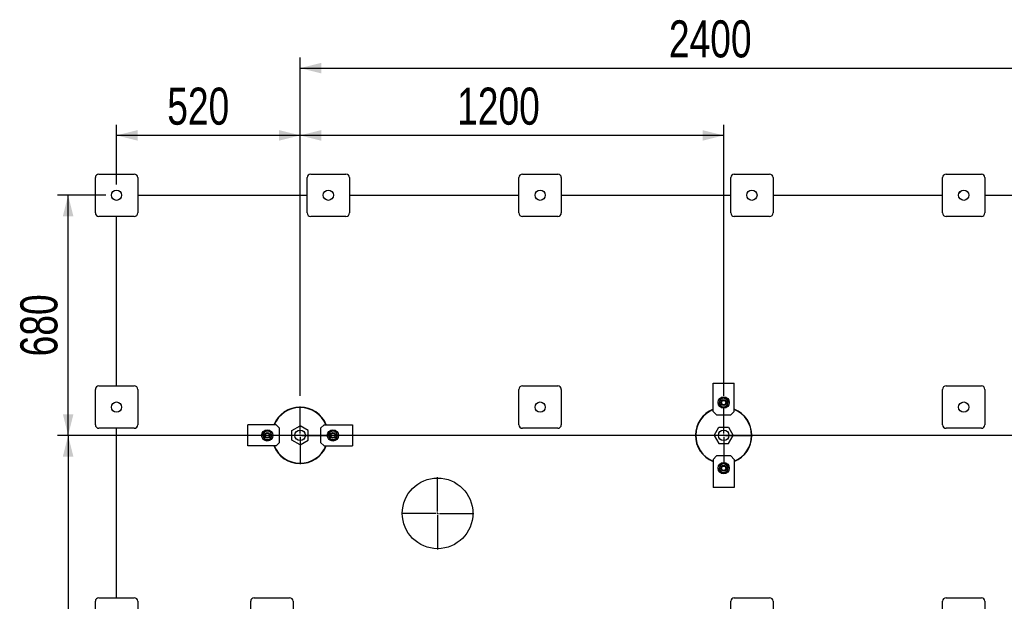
# Model space of a CAD drawing. Header units: millimetres. Extents: x 5 to 589, y 5 to 415.
# Tile 24 of 66: x 406 to 499, y 191 to 246. Entities that reach past the tile are written whole.
import ezdxf

# ---------------------------------------------------------------- set-up
doc = ezdxf.new("R2010")
doc.units = ezdxf.units.MM
doc.linetypes.add('CENTERX2', pattern=[20.32, 12.7, -2.54, 2.54, -2.54])
for name, color, linetype in [('COTES', 1, 'Continuous'), ('TRAIT-FINS', 9, 'Continuous'), ('TRAIT-MIXTES', 3, 'CENTERX2')]:
    doc.layers.add(name, color=color, linetype=linetype)
doc.layers.add('TRAIT-FORT', color=4, linetype='Continuous', lineweight=25)
doc.styles.add('SLDTEXTSTYLE0', font='TXT', dxfattribs={"width": 0.75})
doc.dimstyles.new('SLDDIMSTYLE1', dxfattribs={"dimtxt": 3.5, "dimasz": 2, "dimexe": 0, "dimexo": 0.0625, "dimgap": 0.875, "dimtad": 1, "dimlfac": 30, "dimrnd": 1e-09, "dimzin": 12, "dimdsep": 46, "dimtxsty": 'SLDTEXTSTYLE0', "dimsah": 1, "dimcen": 0.09, "dimadec": 0, "dimazin": 3, "dimtfac": 1, "dimtofl": 0, "dimtmove": 0, "dimatfit": 3, "dimfxl": 1, "dimfrac": 2, "dimtolj": 1, "dimtzin": 12, "dimarcsym": 0})

# ---------------------------------------------------------------- blocks, each defined once
blk = doc.blocks.new('_D_46')
at = {"layer": 'COTES', "color": 1, "transparency": 16777216}
for p, q in [((432.119, 210.294), (432.119, 242.244)), ((512.119, 210.294), (512.119, 242.244)), ((432.119, 241.244), (512.119, 241.244))]:
    blk.add_line(p, q, dxfattribs=at)
for points in [[(432.119, 241.244), (434.119, 240.744), (434.119, 241.744)], [(512.119, 241.244), (510.119, 241.744), (510.119, 240.744)]]:
    blk.add_solid(points, dxfattribs=at)
at = {"layer": 'COTES', "color": 1, "transparency": 16777216, "insert": (466.947, 245.756), "char_height": 3.5, "attachment_point": 1, "style": 'SLDTEXTSTYLE0'}
blk.add_mtext('2400', dxfattribs=at)
blk = doc.blocks.new('_D_47')
at = {"layer": 'COTES', "color": 1, "transparency": 16777216}
for p, q in [((414.786, 230.244), (414.786, 235.895)), ((432.119, 210.294), (432.119, 235.895)), ((432.119, 234.895), (414.786, 234.895))]:
    blk.add_line(p, q, dxfattribs=at)
for points in [[(414.786, 234.895), (416.786, 234.395), (416.786, 235.395)], [(432.119, 234.895), (430.119, 235.395), (430.119, 234.395)]]:
    blk.add_solid(points, dxfattribs=at)
at = {"layer": 'COTES', "color": 1, "transparency": 16777216, "insert": (419.573, 239.406), "char_height": 3.5, "attachment_point": 1, "style": 'SLDTEXTSTYLE0'}
blk.add_mtext('520', dxfattribs=at)
blk = doc.blocks.new('_D_48')
at = {"layer": 'COTES', "color": 1, "transparency": 16777216}
for p, q in [((413.786, 229.244), (409.214, 229.244)), ((410.214, 206.577), (410.214, 229.244)), ((428.402, 206.577), (409.214, 206.577))]:
    blk.add_line(p, q, dxfattribs=at)
for points in [[(410.214, 229.244), (409.714, 227.244), (410.714, 227.244)], [(410.214, 206.577), (410.714, 208.577), (409.714, 208.577)]]:
    blk.add_solid(points, dxfattribs=at)
at = {"layer": 'COTES', "color": 1, "transparency": 16777216, "insert": (405.702, 214.032), "char_height": 3.5, "attachment_point": 1, "rotation": 90, "style": 'SLDTEXTSTYLE0'}
blk.add_mtext('680', dxfattribs=at)
blk = doc.blocks.new('_D_49')
at = {"layer": 'COTES', "color": 1, "transparency": 16777216}
for p, q in [((548.402, 206.577), (409.214, 206.577)), ((410.214, 206.577), (410.214, 131.244)), ((548.402, 131.244), (409.214, 131.244))]:
    blk.add_line(p, q, dxfattribs=at)
for points in [[(410.214, 206.577), (409.714, 204.577), (410.714, 204.577)], [(410.214, 131.244), (410.714, 133.244), (409.714, 133.244)]]:
    blk.add_solid(points, dxfattribs=at)
at = {"layer": 'COTES', "color": 1, "transparency": 16777216, "insert": (405.702, 163.738), "char_height": 3.5, "attachment_point": 1, "rotation": 90, "style": 'SLDTEXTSTYLE0'}
blk.add_mtext('2260', dxfattribs=at)
blk = doc.blocks.new('_D_50')
at = {"layer": 'COTES', "color": 1, "transparency": 16777216}
for p, q in [((432.119, 210.294), (432.119, 235.895)), ((472.119, 210.294), (472.119, 235.895)), ((472.119, 234.895), (432.119, 234.895))]:
    blk.add_line(p, q, dxfattribs=at)
for points in [[(432.119, 234.895), (434.119, 234.395), (434.119, 235.395)], [(472.119, 234.895), (470.119, 235.395), (470.119, 234.395)]]:
    blk.add_solid(points, dxfattribs=at)
at = {"layer": 'COTES', "color": 1, "transparency": 16777216, "insert": (446.947, 239.406), "char_height": 3.5, "attachment_point": 1, "style": 'SLDTEXTSTYLE0'}
blk.add_mtext('1200', dxfattribs=at)
blk = doc.blocks.new('SW_CENTERMARKSYMBOL_4')
at = {"layer": 'TRAIT-MIXTES', "color": 0}
for p, q in [((0, 0.167), (0, 3.417)), ((-0.167, 0), (-3.417, 0)), ((0, 0), (-0.083, 0)), ((0, 0), (0, 0.083)), ((0, 0), (0, -0.083)), ((0, 0), (0.083, 0)), ((0.167, 0), (3.417, 0)), ((0, -0.167), (0, -3.417))]:
    blk.add_line(p, q, dxfattribs=at)
blk = doc.blocks.new('SW_CENTERMARKSYMBOL_7')
at = {"layer": 'TRAIT-MIXTES', "color": 0}
for p, q in [((0, 0.167), (0, 2.717)), ((-0.167, 0), (-2.717, 0)), ((0, 0), (-0.083, 0)), ((0, 0), (0, 0.083)), ((0, 0), (0, -0.083)), ((0, 0), (0.083, 0)), ((0.167, 0), (2.717, 0)), ((0, -0.167), (0, -2.717))]:
    blk.add_line(p, q, dxfattribs=at)
blk = doc.blocks.new('SW_CENTERMARKSYMBOL_10')
at = {"layer": 'TRAIT-MIXTES', "color": 0}
for p, q in [((0, 0.167), (0, 2.717)), ((-0.167, 0), (-2.717, 0)), ((0, 0), (-0.083, 0)), ((0, 0), (0, 0.083)), ((0, 0), (0, -0.083)), ((0, 0), (0.083, 0)), ((0.167, 0), (2.717, 0)), ((0, -0.167), (0, -2.717))]:
    blk.add_line(p, q, dxfattribs=at)

msp = doc.modelspace()

# ---------------------------------------------------------------- hatches: boundary and pattern name
at = {"layer": 'TRAIT-FINS'}
h = msp.add_hatch(dxfattribs=at)
h.set_pattern_fill('ANSI31', color=9, style=0)
edge = h.paths.add_edge_path(flags=0)
edge.add_arc((414.78578, 229.24411), 0.48333, 0, 360)
h = msp.add_hatch(dxfattribs=at)
h.set_pattern_fill('ANSI31', color=9, style=0)
edge = h.paths.add_edge_path(flags=0)
edge.add_arc((414.78578, 229.24411), 0.48333, 0, 360)
h = msp.add_hatch(dxfattribs=at)
h.set_pattern_fill('ANSI31', color=9, style=0)
edge = h.paths.add_edge_path(flags=0)
edge.add_arc((414.78578, 229.24411), 0.48333, 0, 360)
h = msp.add_hatch(dxfattribs=at)
h.set_pattern_fill('ANSI31', color=9, style=0)
edge = h.paths.add_edge_path(flags=0)
edge.add_arc((434.78578, 229.24411), 0.48333, 0, 360)
h = msp.add_hatch(dxfattribs=at)
h.set_pattern_fill('ANSI31', color=9, style=0)
edge = h.paths.add_edge_path(flags=0)
edge.add_arc((434.78578, 229.24411), 0.48333, 0, 360)
h = msp.add_hatch(dxfattribs=at)
h.set_pattern_fill('ANSI31', color=9, style=0)
edge = h.paths.add_edge_path(flags=0)
edge.add_arc((434.78578, 229.24411), 0.48333, 0, 360)
h = msp.add_hatch(dxfattribs=at)
h.set_pattern_fill('ANSI31', color=9, style=0)
edge = h.paths.add_edge_path(flags=0)
edge.add_arc((454.78578, 229.24411), 0.48333, 0, 360)
h = msp.add_hatch(dxfattribs=at)
h.set_pattern_fill('ANSI31', color=9, style=0)
edge = h.paths.add_edge_path(flags=0)
edge.add_arc((454.78578, 229.24411), 0.48333, 0, 360)
h = msp.add_hatch(dxfattribs=at)
h.set_pattern_fill('ANSI31', color=9, style=0)
edge = h.paths.add_edge_path(flags=0)
edge.add_arc((454.78578, 229.24411), 0.48333, 0, 360)
h = msp.add_hatch(dxfattribs=at)
h.set_pattern_fill('ANSI31', color=9, style=0)
edge = h.paths.add_edge_path(flags=0)
edge.add_arc((474.78578, 229.24411), 0.48333, 0, 360)
h = msp.add_hatch(dxfattribs=at)
h.set_pattern_fill('ANSI31', color=9, style=0)
edge = h.paths.add_edge_path(flags=0)
edge.add_arc((474.78578, 229.24411), 0.48333, 0, 360)
h = msp.add_hatch(dxfattribs=at)
h.set_pattern_fill('ANSI31', color=9, style=0)
edge = h.paths.add_edge_path(flags=0)
edge.add_arc((474.78578, 229.24411), 0.48333, 0, 360)
h = msp.add_hatch(dxfattribs=at)
h.set_pattern_fill('ANSI31', color=9, style=0)
edge = h.paths.add_edge_path(flags=0)
edge.add_arc((494.78578, 229.24411), 0.48333, 0, 360)
h = msp.add_hatch(dxfattribs=at)
h.set_pattern_fill('ANSI31', color=9, style=0)
edge = h.paths.add_edge_path(flags=0)
edge.add_arc((494.78578, 229.24411), 0.48333, 0, 360)
h = msp.add_hatch(dxfattribs=at)
h.set_pattern_fill('ANSI31', color=9, style=0)
edge = h.paths.add_edge_path(flags=0)
edge.add_arc((494.78578, 229.24411), 0.48333, 0, 360)
h = msp.add_hatch(dxfattribs=at)
h.set_pattern_fill('ANSI31', color=9, style=0)
edge = h.paths.add_edge_path(flags=0)
edge.add_arc((414.78578, 209.24411), 0.48333, 0, 360)
h = msp.add_hatch(dxfattribs=at)
h.set_pattern_fill('ANSI31', color=9, style=0)
edge = h.paths.add_edge_path(flags=0)
edge.add_arc((414.78578, 209.24411), 0.48333, 0, 360)
h = msp.add_hatch(dxfattribs=at)
h.set_pattern_fill('ANSI31', color=9, style=0)
edge = h.paths.add_edge_path(flags=0)
edge.add_arc((414.78578, 209.24411), 0.48333, 0, 360)
h = msp.add_hatch(dxfattribs=at)
h.set_pattern_fill('ANSI31', color=9, style=0)
edge = h.paths.add_edge_path(flags=0)
edge.add_arc((454.78578, 209.24411), 0.48333, 0, 360)
h = msp.add_hatch(dxfattribs=at)
h.set_pattern_fill('ANSI31', color=9, style=0)
edge = h.paths.add_edge_path(flags=0)
edge.add_arc((454.78578, 209.24411), 0.48333, 0, 360)
h = msp.add_hatch(dxfattribs=at)
h.set_pattern_fill('ANSI31', color=9, style=0)
edge = h.paths.add_edge_path(flags=0)
edge.add_arc((454.78578, 209.24411), 0.48333, 0, 360)
h = msp.add_hatch(dxfattribs=at)
h.set_pattern_fill('ANSI31', color=9, style=0)
edge = h.paths.add_edge_path(flags=0)
edge.add_arc((494.78578, 209.24411), 0.48333, 0, 360)
h = msp.add_hatch(dxfattribs=at)
h.set_pattern_fill('ANSI31', color=9, style=0)
edge = h.paths.add_edge_path(flags=0)
edge.add_arc((494.78578, 209.24411), 0.48333, 0, 360)
h = msp.add_hatch(dxfattribs=at)
h.set_pattern_fill('ANSI31', color=9, style=0)
edge = h.paths.add_edge_path(flags=0)
edge.add_arc((494.78578, 209.24411), 0.48333, 0, 360)
h = msp.add_hatch(dxfattribs=at)
h.set_pattern_fill('ANSI32', color=9, style=0)
h.paths.add_polyline_path([(431.35241, 206.1347), (432.11907, 205.69207), (432.88574, 206.1347), (432.88574, 207.01997), (432.11907, 207.46261), (431.35241, 207.01997)], flags=0)
edge = h.paths.add_edge_path(flags=0)
edge.add_arc((432.11907, 206.57734), 0.5, 0, 360)
h = msp.add_hatch(dxfattribs=at)
h.set_pattern_fill('ANSI32', color=9, style=0)
edge = h.paths.add_edge_path(flags=0)
edge.add_arc((432.11907, 206.57734), 0.5, 0, 360)
h = msp.add_hatch(dxfattribs=at)
h.set_pattern_fill('ANSI32', color=9, style=0)
h.paths.add_polyline_path([(471.67644, 207.344), (471.2338, 206.57734), (471.67644, 205.81067), (472.56171, 205.81067), (473.00434, 206.57734), (472.56171, 207.344)], flags=0)
edge = h.paths.add_edge_path(flags=0)
edge.add_arc((472.11907, 206.57734), 0.5, 0, 360)
h = msp.add_hatch(dxfattribs=at)
h.set_pattern_fill('ANSI32', color=9, style=0)
edge = h.paths.add_edge_path(flags=0)
edge.add_arc((472.11907, 206.57734), 0.5, 0, 360)

# ---------------------------------------------------------------- linework, layer by layer
at = {"layer": 'TRAIT-FORT', "color": 4, "linetype": 'Continuous', "lineweight": 25}
for p, q in [((412.78578, 227.57745), (412.78578, 230.91078)), ((413.11912, 231.24411), (416.45245, 231.24411)), ((416.78578, 230.91078), (416.78578, 227.57745)), ((432.78578, 227.57745), (432.78578, 230.91078)), ((433.11912, 231.24411), (436.45245, 231.24411)), ((436.78578, 230.91078), (436.78578, 227.57745)), ((452.78578, 227.57745), (452.78578, 230.91078)), ((453.11912, 231.24411), (456.45245, 231.24411)), ((456.78578, 230.91078), (456.78578, 227.57745)), ((472.78578, 227.57745), (472.78578, 230.91078)), ((473.11912, 231.24411), (476.45245, 231.24411)), ((476.78578, 230.91078), (476.78578, 227.57745)), ((492.78578, 227.57745), (492.78578, 230.91078)), ((493.11912, 231.24411), (496.45245, 231.24411)), ((496.78578, 230.91078), (496.78578, 227.57745)), ((416.78578, 229.24411), (432.78578, 229.24411)), ((436.78578, 229.24411), (452.78578, 229.24411)), ((456.78578, 229.24411), (472.78578, 229.24411)), ((476.78578, 229.24411), (492.78578, 229.24411)), ((496.78578, 229.24411), (512.78578, 229.24411)), ((416.45245, 227.24411), (413.11912, 227.24411)), ((414.78578, 211.24411), (414.78578, 227.24411)), ((436.45245, 227.24411), (433.11912, 227.24411)), ((456.45245, 227.24411), (453.11912, 227.24411)), ((476.45245, 227.24411), (473.11912, 227.24411)), ((496.45245, 227.24411), (493.11912, 227.24411)), ((413.11912, 211.24411), (416.45245, 211.24411)), ((453.11912, 211.24411), (456.45245, 211.24411)), ((471.11907, 211.51067), (473.11907, 211.51067)), ((471.11907, 208.844), (471.11907, 211.51067)), ((473.11907, 208.844), (473.11907, 211.51067)), ((493.11912, 211.24411), (496.45245, 211.24411)), ((412.78578, 207.57745), (412.78578, 210.91078)), ((416.78578, 210.91078), (416.78578, 207.57745)), ((452.78578, 207.57745), (452.78578, 210.91078)), ((456.78578, 210.91078), (456.78578, 207.57745)), ((492.78578, 207.57745), (492.78578, 210.91078)), ((496.78578, 210.91078), (496.78578, 207.57745)), ((471.11907, 208.844), (471.45241, 208.51067)), ((471.45241, 208.51067), (472.78574, 208.51067)), ((472.78574, 208.51067), (473.11907, 208.844)), ((427.18574, 205.57734), (427.18574, 207.57734)), ((429.85241, 207.57734), (427.18574, 207.57734)), ((430.18574, 207.244), (429.85241, 207.57734)), ((431.35241, 207.01997), (432.11907, 207.46261)), ((432.88574, 207.01997), (432.11907, 207.46261)), ((434.38574, 207.57734), (434.05241, 207.244)), ((434.38574, 207.57734), (437.05241, 207.57734)), ((437.05241, 207.57734), (437.05241, 205.57734)), ((416.45245, 207.24411), (413.11912, 207.24411)), ((414.78578, 191.24411), (414.78578, 207.24411)), ((430.18574, 205.91067), (430.18574, 207.244)), ((431.35241, 206.1347), (431.35241, 207.01997)), ((432.88574, 206.1347), (432.88574, 207.01997)), ((434.05241, 207.244), (434.05241, 205.91067)), ((456.45245, 207.24411), (453.11912, 207.24411)), ((471.2338, 206.57734), (471.67644, 207.344)), ((471.2338, 206.57734), (471.67644, 205.81067)), ((471.67644, 207.344), (472.56171, 207.344)), ((472.56171, 207.344), (473.00434, 206.57734)), ((472.56171, 205.81067), (473.00434, 206.57734)), ((496.45245, 207.24411), (493.11912, 207.24411)), ((429.85241, 205.57734), (427.18574, 205.57734)), ((429.85241, 205.57734), (430.18574, 205.91067)), ((432.11907, 205.69207), (431.35241, 206.1347)), ((432.11907, 205.69207), (432.88574, 206.1347)), ((434.05241, 205.91067), (434.38574, 205.57734)), ((434.38574, 205.57734), (437.05241, 205.57734)), ((471.67644, 205.81067), (472.56171, 205.81067)), ((471.45241, 204.644), (471.11907, 204.31067)), ((472.78574, 204.644), (471.45241, 204.644)), ((473.11907, 204.31067), (472.78574, 204.644)), ((471.11907, 204.31067), (471.11907, 201.644)), ((473.11907, 204.31067), (473.11907, 201.644)), ((473.11907, 201.644), (471.11907, 201.644)), ((412.78578, 187.57745), (412.78578, 190.91078)), ((413.11912, 191.24411), (416.45245, 191.24411)), ((416.78578, 190.91078), (416.78578, 187.57745)), ((427.45245, 187.57745), (427.45245, 190.91078)), ((427.78578, 191.24411), (431.11912, 191.24411)), ((431.45245, 190.91078), (431.45245, 187.57745)), ((472.78578, 187.57745), (472.78578, 190.91078)), ((473.11912, 191.24411), (476.45245, 191.24411)), ((476.78578, 190.91078), (476.78578, 187.57745)), ((492.78578, 187.57745), (492.78578, 190.91078)), ((493.11912, 191.24411), (496.45245, 191.24411)), ((496.78578, 190.91078), (496.78578, 187.57745))]:
    msp.add_line(p, q, dxfattribs=at)
for centre, radius in [((414.78578, 229.24411), 0.48333), ((434.78578, 229.24411), 0.48333), ((454.78578, 229.24411), 0.48333), ((474.78578, 229.24411), 0.48333), ((494.78578, 229.24411), 0.48333), ((472.11907, 209.67734), 0.53333), ((414.78578, 209.24411), 0.48333), ((454.78578, 209.24411), 0.48333), ((472.11907, 209.67734), 0.26667), ((472.11907, 209.67734), 0.20333), ((494.78578, 209.24411), 0.48333), ((429.01907, 206.57734), 0.53333), ((429.01907, 206.57734), 0.26667), ((429.01907, 206.57734), 0.20333), ((432.11907, 206.57734), 0.5), ((435.21907, 206.57734), 0.53333), ((435.21907, 206.57734), 0.26667), ((435.21907, 206.57734), 0.20333), ((472.11907, 206.57734), 0.5), ((472.11907, 203.47734), 0.53333), ((472.11907, 203.47734), 0.26667), ((472.11907, 203.47734), 0.20333), ((445.10326, 199.21237), 3.33333)]:
    msp.add_circle(centre, radius, dxfattribs=at)
for centre, radius, start, end in [((413.11912, 230.91078), 0.33333, 90, 180), ((416.45245, 230.91078), 0.33333, 360, 90), ((433.11912, 230.91078), 0.33333, 90, 180), ((436.45245, 230.91078), 0.33333, 360, 90), ((453.11912, 230.91078), 0.33333, 90, 180), ((456.45245, 230.91078), 0.33333, 360, 90), ((473.11912, 230.91078), 0.33333, 90, 180), ((476.45245, 230.91078), 0.33333, 360, 90), ((493.11912, 230.91078), 0.33333, 90, 180), ((496.45245, 230.91078), 0.33333, 360, 90), ((413.11912, 227.57745), 0.33333, 180, 270), ((416.45245, 227.57745), 0.33333, 270, 360), ((433.11912, 227.57745), 0.33333, 180, 270), ((436.45245, 227.57745), 0.33333, 270, 360), ((453.11912, 227.57745), 0.33333, 180, 270), ((456.45245, 227.57745), 0.33333, 270, 360), ((473.11912, 227.57745), 0.33333, 180, 270), ((476.45245, 227.57745), 0.33333, 270, 360), ((493.11912, 227.57745), 0.33333, 180, 270), ((496.45245, 227.57745), 0.33333, 270, 360), ((413.11912, 210.91078), 0.33333, 90, 180), ((416.45245, 210.91078), 0.33333, 360, 90), ((453.11912, 210.91078), 0.33333, 90, 180), ((456.45245, 210.91078), 0.33333, 360, 90), ((493.11912, 210.91078), 0.33333, 90, 180), ((496.45245, 210.91078), 0.33333, 360, 90), ((432.11907, 206.57734), 2.66667, 22.0243128, 157.9756872), ((432.11907, 206.57734), 2.63333, 22.3180019, 157.6819981), ((472.11907, 209.67734), 0.4, 169.6720888, 229.6720888), ((472.11907, 209.67734), 0.4, 109.6720888, 169.6720888), ((472.11907, 209.67734), 0.4, 229.6720888, 289.6720888), ((472.11907, 209.67734), 0.4, 49.6720888, 109.6720888), ((472.11907, 209.67734), 0.4, 289.6720888, 349.6720888), ((472.11907, 209.67734), 0.4, 349.6720888, 49.6720888), ((472.11907, 206.57734), 2.66667, 112.0243128, 179.4780214), ((472.11907, 206.57734), 2.63333, 112.3180019, 179.4780214), ((472.11907, 206.57734), 2.66667, 292.0243128, 67.9756872), ((472.11907, 206.57734), 2.63333, 292.3180019, 67.6819981), ((413.11912, 207.57745), 0.33333, 180, 270), ((416.45245, 207.57745), 0.33333, 270, 360), ((453.11912, 207.57745), 0.33333, 180, 270), ((456.45245, 207.57745), 0.33333, 270, 360), ((493.11912, 207.57745), 0.33333, 180, 270), ((496.45245, 207.57745), 0.33333, 270, 360), ((429.01907, 206.57734), 0.4, 139.6720888, 199.6720888), ((429.01907, 206.57734), 0.4, 199.6720888, 259.6720888), ((429.01907, 206.57734), 0.4, 79.6720888, 139.6720888), ((429.01907, 206.57734), 0.4, 19.6720888, 79.6720888), ((429.01907, 206.57734), 0.4, 319.6720888, 19.6720888), ((435.21907, 206.57734), 0.4, 139.6720888, 199.6720888), ((435.21907, 206.57734), 0.4, 199.6720888, 259.6720888), ((435.21907, 206.57734), 0.4, 79.6720888, 139.6720888), ((435.21907, 206.57734), 0.4, 19.6720888, 79.6720888), ((435.21907, 206.57734), 0.4, 319.6720888, 19.6720888), ((472.11907, 206.57734), 2.66667, 179.4780214, 247.9756872), ((472.11907, 206.57734), 2.63333, 179.4780214, 247.6819981), ((429.01907, 206.57734), 0.4, 259.6720888, 319.6720888), ((432.11907, 206.57734), 2.66667, 202.0243128, 269.4780214), ((432.11907, 206.57734), 2.63333, 202.3180019, 269.4780214), ((432.11907, 206.57734), 2.66667, 269.4780214, 337.9756872), ((432.11907, 206.57734), 2.63333, 269.4780214, 337.6819981), ((435.21907, 206.57734), 0.4, 259.6720888, 319.6720888), ((472.11907, 203.47734), 0.4, 109.6720888, 169.6720888), ((472.11907, 203.47734), 0.4, 49.6720888, 109.6720888), ((472.11907, 203.47734), 0.4, 349.6720888, 49.6720888), ((472.11907, 203.47734), 0.4, 169.6720888, 229.6720888), ((472.11907, 203.47734), 0.4, 229.6720888, 289.6720888), ((472.11907, 203.47734), 0.4, 289.6720888, 349.6720888), ((413.11912, 190.91078), 0.33333, 90, 180), ((416.45245, 190.91078), 0.33333, 360, 90), ((427.78578, 190.91078), 0.33333, 90, 180), ((431.11912, 190.91078), 0.33333, 360, 90), ((473.11912, 190.91078), 0.33333, 90, 180), ((476.45245, 190.91078), 0.33333, 360, 90), ((493.11912, 190.91078), 0.33333, 90, 180), ((496.45245, 190.91078), 0.33333, 360, 90)]:
    msp.add_arc(centre, radius, start, end, dxfattribs=at)
for points, knots in [([(471.72555, 209.74905), (471.71864, 209.7111), (471.70475, 209.63488), (471.69104, 209.55963), (471.68415, 209.52185)], [0, 0, 0, 0, 0.49784375, 1, 1, 1, 1]), ([(471.68415, 209.52185), (471.7132, 209.49719), (471.7715, 209.4477), (471.83057, 209.39756), (471.86021, 209.37239)], [0, 0, 0, 0, 0.498165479, 1, 1, 1, 1]), ([(471.76696, 209.97625), (471.76013, 209.93876), (471.74642, 209.86352), (471.73252, 209.7873), (471.72555, 209.74905)], [0, 0, 0, 0, 0.49816548, 1, 1, 1, 1]), ([(471.98442, 210.05399), (471.9481, 210.04101), (471.87514, 210.01492), (471.80312, 209.98918), (471.76696, 209.97625)], [0, 0, 0, 0, 0.49784375, 1, 1, 1, 1]), ([(471.86021, 209.37239), (471.88961, 209.34743), (471.94868, 209.29729), (472.00699, 209.24779), (472.03627, 209.22294)], [0, 0, 0, 0, 0.49784375, 1, 1, 1, 1]), ([(472.20188, 210.13173), (472.166, 210.11891), (472.09399, 210.09316), (472.02103, 210.06708), (471.98442, 210.05399)], [0, 0, 0, 0, 0.49816548, 1, 1, 1, 1]), ([(472.03627, 209.22294), (472.07214, 209.23577), (472.14416, 209.26151), (472.21712, 209.28759), (472.25373, 209.30068)], [0, 0, 0, 0, 0.498165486, 1, 1, 1, 1]), ([(472.37794, 209.98228), (472.34853, 210.00724), (472.28947, 210.05738), (472.23116, 210.10688), (472.20188, 210.13173)], [0, 0, 0, 0, 0.49784375, 1, 1, 1, 1]), ([(472.25373, 209.30068), (472.29005, 209.31367), (472.36301, 209.33975), (472.43502, 209.3655), (472.47119, 209.37843)], [0, 0, 0, 0, 0.49784375, 1, 1, 1, 1]), ([(472.554, 209.83282), (472.52495, 209.85748), (472.46665, 209.90697), (472.40758, 209.95711), (472.37794, 209.98228)], [0, 0, 0, 0, 0.49816549, 1, 1, 1, 1]), ([(472.47119, 209.37843), (472.47802, 209.41591), (472.49173, 209.49115), (472.50562, 209.56737), (472.51259, 209.60562)], [0, 0, 0, 0, 0.49816549, 1, 1, 1, 1]), ([(472.51259, 209.60562), (472.51951, 209.64357), (472.5334, 209.71979), (472.54711, 209.79504), (472.554, 209.83282)], [0, 0, 0, 0, 0.497843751, 1, 1, 1, 1]), ([(428.71413, 206.8362), (428.68917, 206.80679), (428.63903, 206.74773), (428.58953, 206.68942), (428.56468, 206.66014)], [0, 0, 0, 0, 0.49784375, 1, 1, 1, 1]), ([(428.56468, 206.66014), (428.5775, 206.62427), (428.60325, 206.55225), (428.62933, 206.47929), (428.64242, 206.44268)], [0, 0, 0, 0, 0.49816548, 1, 1, 1, 1]), ([(428.64242, 206.44268), (428.6554, 206.40636), (428.68149, 206.3334), (428.70723, 206.26139), (428.72016, 206.22522)], [0, 0, 0, 0, 0.49784375, 1, 1, 1, 1]), ([(428.86359, 207.01226), (428.83893, 206.98321), (428.78944, 206.92491), (428.73929, 206.86584), (428.71413, 206.8362)], [0, 0, 0, 0, 0.498165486, 1, 1, 1, 1]), ([(429.09079, 206.97086), (429.05284, 206.97777), (428.97662, 206.99166), (428.90137, 207.00537), (428.86359, 207.01226)], [0, 0, 0, 0, 0.49784375, 1, 1, 1, 1]), ([(429.31798, 206.92945), (429.2805, 206.93628), (429.20526, 206.94999), (429.12904, 206.96388), (429.09079, 206.97086)], [0, 0, 0, 0, 0.49816549, 1, 1, 1, 1]), ([(429.39573, 206.71199), (429.38274, 206.74831), (429.35666, 206.82127), (429.33091, 206.89329), (429.31798, 206.92945)], [0, 0, 0, 0, 0.49784375, 1, 1, 1, 1]), ([(429.32401, 206.31847), (429.34898, 206.34788), (429.39912, 206.40694), (429.44861, 206.46525), (429.47347, 206.49453)], [0, 0, 0, 0, 0.497843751, 1, 1, 1, 1]), ([(429.47347, 206.49453), (429.46064, 206.53041), (429.4349, 206.60242), (429.40882, 206.67538), (429.39573, 206.71199)], [0, 0, 0, 0, 0.49816549, 1, 1, 1, 1]), ([(434.91413, 206.8362), (434.88917, 206.80679), (434.83903, 206.74773), (434.78953, 206.68942), (434.76468, 206.66014)], [0, 0, 0, 0, 0.497843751, 1, 1, 1, 1]), ([(434.76468, 206.66014), (434.7775, 206.62427), (434.80325, 206.55225), (434.82933, 206.47929), (434.84242, 206.44268)], [0, 0, 0, 0, 0.49816549, 1, 1, 1, 1]), ([(434.84242, 206.44268), (434.8554, 206.40636), (434.88149, 206.3334), (434.90723, 206.26139), (434.92016, 206.22522)], [0, 0, 0, 0, 0.49784375, 1, 1, 1, 1]), ([(435.06359, 207.01226), (435.03893, 206.98321), (434.98944, 206.92491), (434.93929, 206.86584), (434.91413, 206.8362)], [0, 0, 0, 0, 0.498165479, 1, 1, 1, 1]), ([(435.29079, 206.97086), (435.25284, 206.97777), (435.17662, 206.99166), (435.10137, 207.00537), (435.06359, 207.01226)], [0, 0, 0, 0, 0.497843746, 1, 1, 1, 1]), ([(435.51798, 206.92945), (435.4805, 206.93628), (435.40526, 206.94999), (435.32904, 206.96388), (435.29079, 206.97086)], [0, 0, 0, 0, 0.49816548, 1, 1, 1, 1]), ([(435.59573, 206.71199), (435.58274, 206.74831), (435.55666, 206.82127), (435.53091, 206.89329), (435.51798, 206.92945)], [0, 0, 0, 0, 0.49784375, 1, 1, 1, 1]), ([(435.52401, 206.31847), (435.54898, 206.34788), (435.59912, 206.40694), (435.64861, 206.46525), (435.67347, 206.49453)], [0, 0, 0, 0, 0.49784375, 1, 1, 1, 1]), ([(435.67347, 206.49453), (435.66064, 206.53041), (435.6349, 206.60242), (435.60882, 206.67538), (435.59573, 206.71199)], [0, 0, 0, 0, 0.49816548, 1, 1, 1, 1]), ([(428.72016, 206.22522), (428.75764, 206.21839), (428.83289, 206.20468), (428.90911, 206.19079), (428.94736, 206.18382)], [0, 0, 0, 0, 0.49816548, 1, 1, 1, 1]), ([(428.94736, 206.18382), (428.98531, 206.1769), (429.06153, 206.16301), (429.13678, 206.1493), (429.17456, 206.14241)], [0, 0, 0, 0, 0.497843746, 1, 1, 1, 1]), ([(429.17456, 206.14241), (429.19922, 206.17146), (429.24871, 206.22976), (429.29885, 206.28883), (429.32401, 206.31847)], [0, 0, 0, 0, 0.498165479, 1, 1, 1, 1]), ([(434.92016, 206.22522), (434.95764, 206.21839), (435.03289, 206.20468), (435.10911, 206.19079), (435.14736, 206.18382)], [0, 0, 0, 0, 0.49816549, 1, 1, 1, 1]), ([(435.14736, 206.18382), (435.18531, 206.1769), (435.26153, 206.16301), (435.33678, 206.1493), (435.37456, 206.14241)], [0, 0, 0, 0, 0.49784375, 1, 1, 1, 1]), ([(435.37456, 206.14241), (435.39922, 206.17146), (435.44871, 206.22976), (435.49885, 206.28883), (435.52401, 206.31847)], [0, 0, 0, 0, 0.498165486, 1, 1, 1, 1]), ([(471.76696, 203.77625), (471.76013, 203.73876), (471.74642, 203.66352), (471.73252, 203.5873), (471.72555, 203.54905)], [0, 0, 0, 0, 0.49816549, 1, 1, 1, 1]), ([(471.98442, 203.85399), (471.9481, 203.84101), (471.87514, 203.81492), (471.80312, 203.78918), (471.76696, 203.77625)], [0, 0, 0, 0, 0.49784375, 1, 1, 1, 1]), ([(472.20188, 203.93173), (472.166, 203.91891), (472.09399, 203.89316), (472.02103, 203.86708), (471.98442, 203.85399)], [0, 0, 0, 0, 0.498165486, 1, 1, 1, 1]), ([(472.37794, 203.78228), (472.34853, 203.80724), (472.28947, 203.85738), (472.23116, 203.90688), (472.20188, 203.93173)], [0, 0, 0, 0, 0.49784375, 1, 1, 1, 1]), ([(472.554, 203.63282), (472.52495, 203.65748), (472.46665, 203.70697), (472.40758, 203.75711), (472.37794, 203.78228)], [0, 0, 0, 0, 0.498165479, 1, 1, 1, 1]), ([(472.51259, 203.40562), (472.51951, 203.44357), (472.5334, 203.51979), (472.54711, 203.59504), (472.554, 203.63282)], [0, 0, 0, 0, 0.49784375, 1, 1, 1, 1]), ([(471.72555, 203.54905), (471.71864, 203.5111), (471.70475, 203.43488), (471.69104, 203.35963), (471.68415, 203.32185)], [0, 0, 0, 0, 0.497843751, 1, 1, 1, 1]), ([(471.68415, 203.32185), (471.7132, 203.29719), (471.7715, 203.2477), (471.83057, 203.19756), (471.86021, 203.17239)], [0, 0, 0, 0, 0.49816549, 1, 1, 1, 1]), ([(471.86021, 203.17239), (471.88961, 203.14743), (471.94868, 203.09729), (472.00699, 203.04779), (472.03627, 203.02294)], [0, 0, 0, 0, 0.49784375, 1, 1, 1, 1]), ([(472.03627, 203.02294), (472.07214, 203.03577), (472.14416, 203.06151), (472.21712, 203.08759), (472.25373, 203.10068)], [0, 0, 0, 0, 0.498165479, 1, 1, 1, 1]), ([(472.25373, 203.10068), (472.29005, 203.11367), (472.36301, 203.13975), (472.43502, 203.1655), (472.47119, 203.17843)], [0, 0, 0, 0, 0.497843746, 1, 1, 1, 1]), ([(472.47119, 203.17843), (472.47802, 203.21591), (472.49173, 203.29115), (472.50562, 203.36737), (472.51259, 203.40562)], [0, 0, 0, 0, 0.49816548, 1, 1, 1, 1])]:
    msp.add_open_spline(points, degree=3, knots=knots, dxfattribs=at)

# ---------------------------------------------------------------- block references
at = {"layer": 'TRAIT-MIXTES', "color": 3}
for name, p in [('SW_CENTERMARKSYMBOL_7', (432.11907, 206.57734)), ('SW_CENTERMARKSYMBOL_10', (472.11907, 206.57734)), ('SW_CENTERMARKSYMBOL_4', (445.10326, 199.21237))]:
    msp.add_blockref(name, p, dxfattribs=at)

# ---------------------------------------------------------------- dimensions: what is measured, and where the dimension line sits
at = {"layer": 'COTES', "color": 1}
for base, p1, p2, picture, middle in [((512.11907, 241.24411), (432.11907, 209.294), (512.11907, 209.294), '_D_46', (472.11907, 241.24411)), ((414.78578, 234.89476), (432.11907, 209.294), (414.78578, 229.24411), '_D_47', (423.45243, 234.89476)), ((432.11907, 234.89476), (472.11907, 209.294), (432.11907, 209.294), '_D_50', (452.11907, 234.89476))]:
    dim = msp.add_linear_dim(base=base, p1=p1, p2=p2, dimstyle='SLDDIMSTYLE1', dxfattribs=at)
    dim.commit()
    dim.dimension.update_dxf_attribs({"geometry": picture, "text_midpoint": middle, "dimtype": 160})
for base, p1, p2, picture, middle in [((410.21364, 229.24411), (429.40241, 206.57734), (414.78578, 229.24411), '_D_48', (410.21364, 217.91073)), ((410.21364, 131.244), (549.40241, 206.57734), (549.40241, 131.244), '_D_49', (410.21364, 168.91067))]:
    dim = msp.add_linear_dim(base=base, p1=p1, p2=p2, angle=90, dimstyle='SLDDIMSTYLE1', dxfattribs=at)
    dim.commit()
    dim.dimension.update_dxf_attribs({"geometry": picture, "text_midpoint": middle, "dimtype": 160})

doc.saveas('drawing.dxf')
